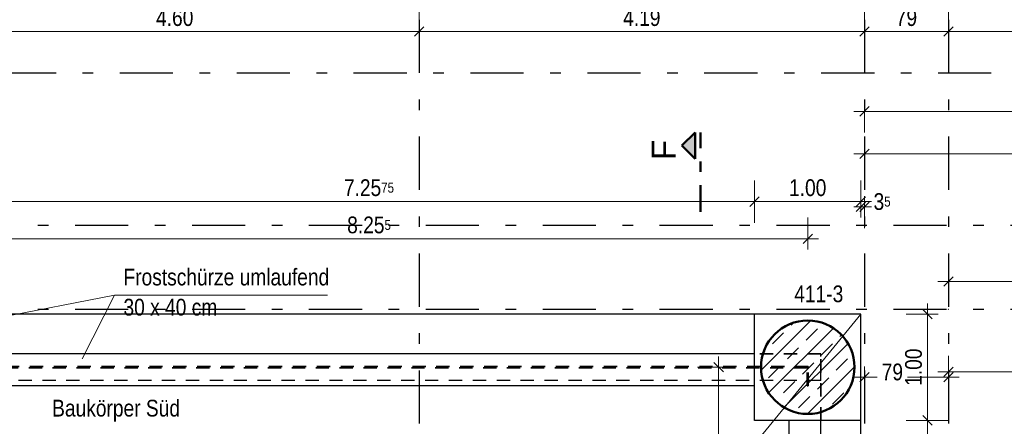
# Model space of a CAD drawing. Header units: millimetres. Extents: x -50 to 85, y 0 to 206.
# Tile 110 of 152: x 39.13 to 48.39, y 34.69 to 38.51. Entities that reach past the tile are written whole.
import ezdxf

# ---------------------------------------------------------------- set-up
doc = ezdxf.new("R2010")
doc.units = ezdxf.units.MM
for name, pattern in [('DASHDOT', [1, 0.5, -0.25, 0, -0.25]), ('DASHDOTX2', [2, 1, -0.5, 0, -0.5]), ('HIDDEN', [0.375, 0.25, -0.125])]:
    doc.linetypes.add(name, pattern=pattern)
for name, color, linetype, lineweight in [('Achsen', 7, 'Continuous', 20), ('Schraffuren', 7, 'Continuous', 20), ('Verdeckte Kanten', 7, 'Continuous', 20)]:
    doc.layers.add(name, color=color, linetype=linetype, lineweight=lineweight)
doc.styles.add('Arial', font='arial.ttf')
doc.styles.add('Arial Narrow', font='ARIALN.TTF')
doc.dimstyles.new('Arch_Strakon_dimstyle', dxfattribs={"dimtxt": 15.75, "dimasz": 1, "dimexe": 1.25, "dimexo": 0.0625, "dimgap": 1, "dimtad": 0, "dimdec": 5, "dimzin": 12, "dimdsep": 46, "dimtxsty": 'Arial Narrow', "dimblk": 'Arrowhead_Tick', "dimsah": 1, "dimcen": 0, "dimse1": 1, "dimse2": 1, "dimclrd": 6, "dimclrt": 2, "dimazin": 0, "dimtfac": 1, "dimtdec": 4, "dimtmove": 0, "dimatfit": 3, "dimldrblk": 'NONE', "dimfxl": 1, "dimtvp": 1, "dimtolj": 1, "dimtzin": 0, "dimlwd": 13, "dimarcsym": 2})

# ---------------------------------------------------------------- blocks, each defined once
blk = doc.blocks.new('Arrowhead_Tick')
at = {"color": 0, "linetype": 'Continuous', "lineweight": -2}
for p, q in [((0, 20), (0, -10)), ((-1, 0), (0, 0)), ((10, 0), (0, 0))]:
    blk.add_line(p, q, dxfattribs=at)
at = {"color": 2, "linetype": 'Continuous', "lineweight": 35}
blk.add_line((4.42, 4.42), (-4.42, -4.42), dxfattribs=at)
blk = doc.blocks.new('*D74')
at = {"color": 6, "linetype": 'Continuous', "lineweight": 13}
blk.add_line((38.2965, 38.4004), (42.8765, 38.4004), dxfattribs=at)
at = {"layer": 'Defpoints', "color": 0}
for p in [(38.2865, 38.5121), (42.8865, 38.5121), (42.8865, 38.4004)]:
    blk.add_point(p, dxfattribs=at)
at = {"color": 6, "lineweight": 13, "xscale": 0.01, "yscale": 0.01, "zscale": 0.01}
blk.add_blockref('Arrowhead_Tick', (42.8865, 38.4004), dxfattribs=at)
at = {"color": 6, "lineweight": 13, "xscale": 0.01, "yscale": 0.01, "zscale": 0.01, "rotation": 180}
blk.add_blockref('Arrowhead_Tick', (38.2865, 38.4004), dxfattribs=at)
at = {"color": 2, "lineweight": 35, "insert": (40.5865, 38.5308), "char_height": 0.1575, "attachment_point": 5, "style": 'Arial Narrow'}
blk.add_mtext('\\A1;4.60', dxfattribs=at)
blk = doc.blocks.new('_None')
blk = doc.blocks.new('*D75')
at = {"color": 6, "linetype": 'Continuous', "lineweight": 13}
blk.add_line((42.8965, 38.4004), (47.0665, 38.4004), dxfattribs=at)
at = {"layer": 'Defpoints', "color": 0}
for p in [(42.8865, 38.5121), (47.0765, 38.5121), (47.0765, 38.4004)]:
    blk.add_point(p, dxfattribs=at)
at = {"color": 6, "lineweight": 13, "xscale": 0.01, "yscale": 0.01, "zscale": 0.01}
blk.add_blockref('Arrowhead_Tick', (47.0765, 38.4004), dxfattribs=at)
at = {"color": 6, "lineweight": 13, "xscale": 0.01, "yscale": 0.01, "zscale": 0.01, "rotation": 180}
blk.add_blockref('Arrowhead_Tick', (42.8865, 38.4004), dxfattribs=at)
at = {"color": 2, "lineweight": 35, "insert": (44.9815, 38.5308), "char_height": 0.1575, "attachment_point": 5, "style": 'Arial Narrow'}
blk.add_mtext('\\A1;4.19', dxfattribs=at)
blk = doc.blocks.new('*D76')
at = {"color": 6, "linetype": 'Continuous', "lineweight": 13}
blk.add_line((47.0865, 38.4004), (47.8565, 38.4004), dxfattribs=at)
at = {"layer": 'Defpoints', "color": 0}
for p in [(47.0765, 38.5121), (47.8665, 38.5121), (47.8665, 38.4004)]:
    blk.add_point(p, dxfattribs=at)
at = {"color": 6, "lineweight": 13, "xscale": 0.01, "yscale": 0.01, "zscale": 0.01}
blk.add_blockref('Arrowhead_Tick', (47.8665, 38.4004), dxfattribs=at)
at = {"color": 6, "lineweight": 13, "xscale": 0.01, "yscale": 0.01, "zscale": 0.01, "rotation": 180}
blk.add_blockref('Arrowhead_Tick', (47.0765, 38.4004), dxfattribs=at)
at = {"color": 2, "lineweight": 35, "insert": (47.4715, 38.5308), "char_height": 0.1575, "attachment_point": 5, "style": 'Arial Narrow'}
blk.add_mtext('\\A1;79', dxfattribs=at)
blk = doc.blocks.new('*D119')
at = {"layer": 'Defpoints', "color": 0}
for p in [(46.0422, 36.8004), (38.7858, 35.743), (46.0422, 35.743)]:
    blk.add_point(p, dxfattribs=at)
at = {"layer": 'Schraffuren', "color": 6, "linetype": 'Continuous', "lineweight": 13}
blk.add_line((38.7958, 36.8004), (46.0322, 36.8004), dxfattribs=at)
at = {"layer": 'Schraffuren', "color": 6, "lineweight": 13, "xscale": 0.01, "yscale": 0.01, "zscale": 0.01}
blk.add_blockref('Arrowhead_Tick', (46.0422, 36.8004), dxfattribs=at)
at = {"layer": 'Schraffuren', "color": 6, "lineweight": 13, "xscale": 0.01, "yscale": 0.01, "zscale": 0.01, "rotation": 180}
blk.add_blockref('Arrowhead_Tick', (38.7858, 36.8004), dxfattribs=at)
at = {"layer": 'Schraffuren', "color": 2, "lineweight": 35, "insert": (42.414, 36.9308), "char_height": 0.1575, "attachment_point": 5, "style": 'Arial Narrow'}
blk.add_mtext('\\A1;7.25{\\A1;\\H.6x;\\S75;}', dxfattribs=at)
blk = doc.blocks.new('*D120')
at = {"layer": 'Defpoints', "color": 0}
for p in [(47.0422, 36.8004), (46.0422, 35.743), (47.0422, 35.743)]:
    blk.add_point(p, dxfattribs=at)
at = {"layer": 'Schraffuren', "color": 6, "linetype": 'Continuous', "lineweight": 13}
blk.add_line((46.0522, 36.8004), (47.0322, 36.8004), dxfattribs=at)
at = {"layer": 'Schraffuren', "color": 6, "lineweight": 13, "xscale": 0.01, "yscale": 0.01, "zscale": 0.01}
blk.add_blockref('Arrowhead_Tick', (47.0422, 36.8004), dxfattribs=at)
at = {"layer": 'Schraffuren', "color": 6, "lineweight": 13, "xscale": 0.01, "yscale": 0.01, "zscale": 0.01, "rotation": 180}
blk.add_blockref('Arrowhead_Tick', (46.0422, 36.8004), dxfattribs=at)
at = {"layer": 'Schraffuren', "color": 2, "lineweight": 35, "insert": (46.5422, 36.9308), "char_height": 0.1575, "attachment_point": 5, "style": 'Arial Narrow'}
blk.add_mtext('\\A1;1.00', dxfattribs=at)
blk = doc.blocks.new('*D121')
at = {"layer": 'Defpoints', "color": 0}
for p in [(47.0765, 38.5121), (47.0765, 36.7504), (47.0422, 35.743)]:
    blk.add_point(p, dxfattribs=at)
at = {"layer": 'Schraffuren', "color": 6, "linetype": 'Continuous', "lineweight": 13}
for p, q in [((47.0322, 36.7504), (47.0222, 36.7504)), ((47.0422, 36.7504), (47.0765, 36.7504)), ((47.0865, 36.7504), (47.0965, 36.7504))]:
    blk.add_line(p, q, dxfattribs=at)
at = {"layer": 'Schraffuren', "color": 6, "lineweight": 13, "xscale": 0.01, "yscale": 0.01, "zscale": 0.01}
blk.add_blockref('Arrowhead_Tick', (47.0422, 36.7504), dxfattribs=at)
at = {"layer": 'Schraffuren', "color": 6, "lineweight": 13, "xscale": 0.01, "yscale": 0.01, "zscale": 0.01, "rotation": 180}
blk.add_blockref('Arrowhead_Tick', (47.0765, 36.7504), dxfattribs=at)
at = {"layer": 'Schraffuren', "color": 2, "lineweight": 35, "insert": (47.2421, 36.8004), "char_height": 0.1575, "attachment_point": 5, "style": 'Arial Narrow'}
blk.add_mtext('\\A1;3{\\A1;\\H.6x;\\S5;}', dxfattribs=at)
blk = doc.blocks.new('*D180')
at = {"layer": 'Achsen', "color": 6, "linetype": 'Continuous', "lineweight": 13}
blk.add_line((47.8765, 38.4004), (53.5965, 38.4004), dxfattribs=at)
at = {"layer": 'Defpoints', "color": 0}
for p in [(47.8665, 38.5121), (53.6065, 38.5121), (53.6065, 38.4004)]:
    blk.add_point(p, dxfattribs=at)
at = {"layer": 'Achsen', "color": 6, "lineweight": 13, "xscale": 0.01, "yscale": 0.01, "zscale": 0.01}
blk.add_blockref('Arrowhead_Tick', (53.6065, 38.4004), dxfattribs=at)
at = {"layer": 'Achsen', "color": 6, "lineweight": 13, "xscale": 0.01, "yscale": 0.01, "zscale": 0.01, "rotation": 180}
blk.add_blockref('Arrowhead_Tick', (47.8665, 38.4004), dxfattribs=at)
at = {"layer": 'Achsen', "color": 2, "lineweight": 35, "insert": (50.7365, 38.5305), "char_height": 0.1575, "attachment_point": 5, "style": 'Arial Narrow'}
blk.add_mtext('\\A1;5.74', dxfattribs=at)
blk = doc.blocks.new('*D181')
at = {"color": 6, "linetype": 'Continuous', "lineweight": 13}
for p, q in [((47.0865, 35.1504), (47.1965, 35.1504)), ((47.8565, 35.1504), (47.481, 35.1504))]:
    blk.add_line(p, q, dxfattribs=at)
at = {"layer": 'Defpoints', "color": 0}
for p in [(47.0765, 35.788), (47.8665, 35.788), (47.8665, 35.1504)]:
    blk.add_point(p, dxfattribs=at)
at = {"color": 6, "lineweight": 13, "xscale": 0.01, "yscale": 0.01, "zscale": 0.01}
blk.add_blockref('Arrowhead_Tick', (47.8665, 35.1504), dxfattribs=at)
at = {"color": 6, "lineweight": 13, "xscale": 0.01, "yscale": 0.01, "zscale": 0.01, "rotation": 180}
blk.add_blockref('Arrowhead_Tick', (47.0765, 35.1504), dxfattribs=at)
at = {"color": 2, "lineweight": 35, "insert": (47.3388, 35.1971), "char_height": 0.1575, "attachment_point": 5, "style": 'Arial Narrow'}
blk.add_mtext('\\A1;79', dxfattribs=at)
blk = doc.blocks.new('*D183')
at = {"color": 6, "linetype": 'Continuous', "lineweight": 13}
blk.add_line((47.8765, 35.2004), (51.1865, 35.2004), dxfattribs=at)
at = {"layer": 'Defpoints', "color": 0}
for p in [(47.8665, 35.788), (51.1965, 35.2004), (51.1965, 34.4628)]:
    blk.add_point(p, dxfattribs=at)
at = {"color": 6, "lineweight": 13, "xscale": 0.01, "yscale": 0.01, "zscale": 0.01}
blk.add_blockref('Arrowhead_Tick', (51.1965, 35.2004), dxfattribs=at)
at = {"color": 6, "lineweight": 13, "xscale": 0.01, "yscale": 0.01, "zscale": 0.01, "rotation": 180}
blk.add_blockref('Arrowhead_Tick', (47.8665, 35.2004), dxfattribs=at)
at = {"color": 2, "lineweight": 35, "insert": (49.5315, 35.3308), "char_height": 0.1575, "attachment_point": 5, "style": 'Arial Narrow'}
blk.add_mtext('\\A1;3.33', dxfattribs=at)
blk = doc.blocks.new('*D189')
at = {"color": 6, "linetype": 'Continuous', "lineweight": 13}
blk.add_line((47.0865, 24.713), (47.8565, 24.713), dxfattribs=at)
at = {"layer": 'Defpoints', "color": 0}
for p in [(47.8665, 38.5121), (47.8665, 24.713), (47.0765, 16.43)]:
    blk.add_point(p, dxfattribs=at)
at = {"color": 6, "lineweight": 13, "xscale": 0.01, "yscale": 0.01, "zscale": 0.01}
blk.add_blockref('Arrowhead_Tick', (47.8665, 24.713), dxfattribs=at)
at = {"color": 6, "lineweight": 13, "xscale": 0.01, "yscale": 0.01, "zscale": 0.01, "rotation": 180.0000000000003}
blk.add_blockref('Arrowhead_Tick', (47.0765, 24.713), dxfattribs=at)
at = {"color": 2, "lineweight": 35, "insert": (47.4715, 24.8434), "char_height": 0.1575, "attachment_point": 5, "style": 'Arial Narrow'}
blk.add_mtext('\\A1;79', dxfattribs=at)
blk = doc.blocks.new('*D191')
at = {"color": 6, "linetype": 'Continuous', "lineweight": 13}
blk.add_line((47.8765, 24.713), (51.1865, 24.713), dxfattribs=at)
at = {"layer": 'Defpoints', "color": 0}
for p in [(47.8665, 38.5121), (51.1965, 24.713), (51.1965, 22.5929)]:
    blk.add_point(p, dxfattribs=at)
at = {"color": 6, "lineweight": 13, "xscale": 0.01, "yscale": 0.01, "zscale": 0.01}
blk.add_blockref('Arrowhead_Tick', (51.1965, 24.713), dxfattribs=at)
at = {"color": 6, "lineweight": 13, "xscale": 0.01, "yscale": 0.01, "zscale": 0.01, "rotation": 180}
blk.add_blockref('Arrowhead_Tick', (47.8665, 24.713), dxfattribs=at)
at = {"color": 2, "lineweight": 35, "insert": (49.5315, 24.8434), "char_height": 0.1575, "attachment_point": 5, "style": 'Arial Narrow'}
blk.add_mtext('\\A1;3.33', dxfattribs=at)
blk = doc.blocks.new('*D319')
at = {"color": 6, "linetype": 'Continuous', "lineweight": 13}
blk.add_line((47.6688, 30.078), (47.6688, 34.733), dxfattribs=at)
at = {"layer": 'Defpoints', "color": 0}
for p in [(47.0422, 34.743), (47.6688, 34.743), (47.0422, 30.068)]:
    blk.add_point(p, dxfattribs=at)
at = {"color": 6, "lineweight": 13, "xscale": 0.01, "yscale": 0.01, "zscale": 0.01}
for p, rotation in [((47.6688, 34.743), 90), ((47.6688, 30.068), 270)]:
    blk.add_blockref('Arrowhead_Tick', p, dxfattribs=dict(at, rotation=rotation))
at = {"color": 2, "lineweight": 35, "insert": (47.5384, 32.4055), "char_height": 0.1575, "attachment_point": 5, "rotation": 90, "style": 'Arial Narrow'}
blk.add_mtext('\\A1;4.67{\\A1;\\H.6x;\\S5;}', dxfattribs=at)
blk = doc.blocks.new('*D320')
at = {"color": 6, "linetype": 'Continuous', "lineweight": 13}
blk.add_line((47.6688, 34.753), (47.6688, 35.733), dxfattribs=at)
at = {"layer": 'Defpoints', "color": 0}
for p in [(47.0422, 35.743), (47.6688, 35.743), (47.0422, 34.743)]:
    blk.add_point(p, dxfattribs=at)
at = {"color": 6, "lineweight": 13, "xscale": 0.01, "yscale": 0.01, "zscale": 0.01}
for p, rotation in [((47.6688, 35.743), 90), ((47.6688, 34.743), 270)]:
    blk.add_blockref('Arrowhead_Tick', p, dxfattribs=dict(at, rotation=rotation))
at = {"color": 2, "lineweight": 35, "insert": (47.5384, 35.243), "char_height": 0.1575, "attachment_point": 5, "rotation": 90, "style": 'Arial Narrow'}
blk.add_mtext('\\A1;1.00', dxfattribs=at)
blk = doc.blocks.new('*D365')
at = {"color": 6, "linetype": 'Continuous', "lineweight": 13}
blk.add_line((38.2966, 36.45), (46.5329, 36.45), dxfattribs=at)
at = {"layer": 'Defpoints', "color": 0}
for p in [(46.5429, 36.45), (38.2866, 35.683), (46.5429, 35.683)]:
    blk.add_point(p, dxfattribs=at)
at = {"color": 6, "lineweight": 13, "xscale": 0.01, "yscale": 0.01, "zscale": 0.01}
blk.add_blockref('Arrowhead_Tick', (46.5429, 36.45), dxfattribs=at)
at = {"color": 6, "lineweight": 13, "xscale": 0.01, "yscale": 0.01, "zscale": 0.01, "rotation": 180}
blk.add_blockref('Arrowhead_Tick', (38.2866, 36.45), dxfattribs=at)
at = {"color": 2, "lineweight": 35, "insert": (42.4148, 36.5804), "char_height": 0.1575, "attachment_point": 5, "style": 'Arial Narrow'}
blk.add_mtext('\\A1;8.25{\\A1;\\H.6x;\\S5;}', dxfattribs=at)
blk = doc.blocks.new('*D367')
at = {"color": 6, "linetype": 'Continuous', "lineweight": 13}
blk.add_line((45.7044, 29.578), (45.7044, 35.233), dxfattribs=at)
at = {"layer": 'Defpoints', "color": 0}
for p in [(45.7044, 35.243), (46.1029, 35.243), (46.1029, 29.568)]:
    blk.add_point(p, dxfattribs=at)
at = {"color": 6, "lineweight": 13, "xscale": 0.01, "yscale": 0.01, "zscale": 0.01}
for p, rotation in [((45.7044, 35.243), 90), ((45.7044, 29.568), 270)]:
    blk.add_blockref('Arrowhead_Tick', p, dxfattribs=dict(at, rotation=rotation))
at = {"color": 2, "lineweight": 35, "insert": (45.574, 32.4055), "char_height": 0.1575, "attachment_point": 5, "rotation": 90, "style": 'Arial Narrow'}
blk.add_mtext('\\A1;5.67{\\A1;\\H.6x;\\S5;}', dxfattribs=at)
blk = doc.blocks.new('*D369')
at = {"color": 6, "linetype": 'Continuous', "lineweight": 13}
blk.add_line((46.5529, 30.85), (47.0665, 30.85), dxfattribs=at)
at = {"layer": 'Defpoints', "color": 0}
for p in [(47.0765, 35.788), (47.0765, 30.85), (46.5429, 30.008)]:
    blk.add_point(p, dxfattribs=at)
at = {"color": 6, "lineweight": 13, "xscale": 0.01, "yscale": 0.01, "zscale": 0.01}
blk.add_blockref('Arrowhead_Tick', (47.0765, 30.85), dxfattribs=at)
at = {"color": 6, "lineweight": 13, "xscale": 0.01, "yscale": 0.01, "zscale": 0.01, "rotation": 180}
blk.add_blockref('Arrowhead_Tick', (46.5429, 30.85), dxfattribs=at)
at = {"color": 2, "lineweight": 35, "insert": (46.8097, 30.9804), "char_height": 0.1575, "attachment_point": 5, "style": 'Arial Narrow'}
blk.add_mtext('\\A1;53{\\A1;\\H.6x;\\S5;}', dxfattribs=at)
blk = doc.blocks.new('*D414')
at = {"color": 6, "linetype": 'Continuous', "lineweight": 13}
blk.add_line((47.0865, 37.65), (53.5965, 37.65), dxfattribs=at)
at = {"layer": 'Defpoints', "color": 0}
for p in [(47.0765, 38.5121), (53.6065, 38.5121), (53.6065, 37.65)]:
    blk.add_point(p, dxfattribs=at)
at = {"color": 6, "lineweight": 13, "xscale": 0.01, "yscale": 0.01, "zscale": 0.01}
blk.add_blockref('Arrowhead_Tick', (53.6065, 37.65), dxfattribs=at)
at = {"color": 6, "lineweight": 13, "xscale": 0.01, "yscale": 0.01, "zscale": 0.01, "rotation": 180}
blk.add_blockref('Arrowhead_Tick', (47.0765, 37.65), dxfattribs=at)
at = {"color": 2, "lineweight": 35, "insert": (50.3415, 37.7804), "char_height": 0.1575, "attachment_point": 5, "style": 'Arial Narrow'}
blk.add_mtext('\\A1;6.53', dxfattribs=at)
blk = doc.blocks.new('*D415')
at = {"color": 6, "linetype": 'Continuous', "lineweight": 13}
blk.add_line((47.8765, 36.05), (51.6869, 36.05), dxfattribs=at)
at = {"layer": 'Defpoints', "color": 0}
for p in [(47.8665, 38.5121), (51.6969, 36.05), (51.6969, 33.9628)]:
    blk.add_point(p, dxfattribs=at)
at = {"color": 6, "lineweight": 13, "xscale": 0.01, "yscale": 0.01, "zscale": 0.01}
blk.add_blockref('Arrowhead_Tick', (51.6969, 36.05), dxfattribs=at)
at = {"color": 6, "lineweight": 13, "xscale": 0.01, "yscale": 0.01, "zscale": 0.01, "rotation": 180}
blk.add_blockref('Arrowhead_Tick', (47.8665, 36.05), dxfattribs=at)
at = {"color": 2, "lineweight": 35, "insert": (49.7817, 36.1804), "char_height": 0.1575, "attachment_point": 5, "style": 'Arial Narrow'}
blk.add_mtext('\\A1;3.83', dxfattribs=at)
blk = doc.blocks.new('*D477')
at = {"color": 6, "linetype": 'Continuous', "lineweight": 13}
blk.add_line((47.0865, 37.25), (51.6869, 37.25), dxfattribs=at)
at = {"layer": 'Defpoints', "color": 0}
for p in [(47.0765, 38.5121), (51.6969, 37.25), (51.6969, 33.9628)]:
    blk.add_point(p, dxfattribs=at)
at = {"color": 6, "lineweight": 13, "xscale": 0.01, "yscale": 0.01, "zscale": 0.01}
blk.add_blockref('Arrowhead_Tick', (51.6969, 37.25), dxfattribs=at)
at = {"color": 6, "lineweight": 13, "xscale": 0.01, "yscale": 0.01, "zscale": 0.01, "rotation": 180}
blk.add_blockref('Arrowhead_Tick', (47.0765, 37.25), dxfattribs=at)
at = {"color": 2, "lineweight": 35, "insert": (49.3867, 37.3804), "char_height": 0.1575, "attachment_point": 5, "style": 'Arial Narrow'}
blk.add_mtext('\\A1;4.62', dxfattribs=at)

msp = doc.modelspace()

# ---------------------------------------------------------------- hatches: boundary and pattern name
at = {"lineweight": 35, "true_color": 0x0000ff}
msp.add_hatch(color=5, dxfattribs=at).paths.add_polyline_path([(45.358693, 37.3274592), (45.483693, 37.2024592), (45.483693, 37.4524592)])
at = {"layer": 'Schraffuren', "lineweight": 13}
h = msp.add_hatch(dxfattribs=at)
h.set_pattern_fill('bB', color=6, scale=0.01, angle=45, style=0, pattern_type=2)
h.set_pattern_definition([(45, (0, 0), (-0.14142136, 0.14142136), [0.15, -0.1]), (45, (-0.07071, 0.07071), (-0.14142136, 0.14142136), [])])
h.paths.add_polyline_path([(46.9829379, 35.2429653), (46.9828979, 35.2488978), (46.982778, 35.2548291), (46.982578, 35.2607583), (46.9822982, 35.2666843), (46.9819384, 35.272606), (46.9814989, 35.2785222), (46.9809796, 35.284432), (46.9803807, 35.2903343), (46.9797023, 35.296228), (46.9789444, 35.3021119), (46.9781073, 35.3079852), (46.9771911, 35.3138466), (46.976196, 35.3196951), (46.9751221, 35.3255296), (46.9739696, 35.3313492), (46.9727387, 35.3371527), (46.9714298, 35.3429391), (46.9700429, 35.3487072), (46.9685784, 35.3544562), (46.9670365, 35.3601849), (46.9654175, 35.3658923), (46.9637217, 35.3715773), (46.9619494, 35.377239), (46.9601009, 35.3828763), (46.9581766, 35.3884881), (46.9561768, 35.3940734), (46.9541018, 35.3996313), (46.9519522, 35.4051607), (46.9497281, 35.4106607), (46.9474302, 35.4161301), (46.9450586, 35.4215681), (46.942614, 35.4269735), (46.9400967, 35.4323456), (46.9375073, 35.4376832), (46.934846, 35.4429854), (46.9321136, 35.4482512), (46.9293104, 35.4534798), (46.9264369, 35.45867), (46.9234938, 35.4638211), (46.9204814, 35.468932), (46.9174004, 35.4740018), (46.9142514, 35.4790296), (46.9110348, 35.4840145), (46.9077513, 35.4889555), (46.9044015, 35.4938519), (46.900986, 35.4987026), (46.8975054, 35.5035069), (46.8939603, 35.5082638), (46.8903515, 35.5129724), (46.8866794, 35.517632), (46.8829449, 35.5222416), (46.8791486, 35.5268005), (46.8752911, 35.5313078), (46.8713732, 35.5357626), (46.8673956, 35.5401643), (46.8633591, 35.5445118), (46.8592642, 35.5488046), (46.8551119, 35.5530418), (46.8509028, 35.5572226), (46.8466377, 35.5613463), (46.8423175, 35.565412), (46.8379428, 35.5694192), (46.8335144, 35.573367), (46.8290333, 35.5772548), (46.8245001, 35.5810818), (46.8199157, 35.5848473), (46.815281, 35.5885507), (46.8105968, 35.5921912), (46.8058639, 35.5957683), (46.8010833, 35.5992812), (46.7962556, 35.6027293), (46.791382, 35.6061121), (46.7864632, 35.6094288), (46.7815001, 35.6126789), (46.7764936, 35.6158618), (46.7714447, 35.6189768), (46.7663542, 35.6220236), (46.7612231, 35.6250014), (46.7560524, 35.6279098), (46.7508428, 35.6307482), (46.7455955, 35.6335161), (46.7403114, 35.636213), (46.7349914, 35.6388384), (46.7296364, 35.6413918), (46.7242475, 35.6438728), (46.7188257, 35.6462809), (46.7133719, 35.6486157), (46.7078871, 35.6508768), (46.7023723, 35.6530637), (46.6968285, 35.6551761), (46.6912567, 35.6572135), (46.685658, 35.6591756), (46.6800334, 35.661062), (46.6743838, 35.6628724), (46.6687103, 35.6646065), (46.663014, 35.666264), (46.6572958, 35.6678445), (46.6515568, 35.6693477), (46.6457981, 35.6707734), (46.6400207, 35.6721214), (46.6342256, 35.6733913), (46.628414, 35.674583), (46.6225868, 35.6756962), (46.6167451, 35.6767308), (46.61089, 35.6776865), (46.6050226, 35.6785632), (46.5991438, 35.6793607), (46.5932549, 35.6800788), (46.5873568, 35.6807175), (46.5814506, 35.6812766), (46.5755375, 35.681756), (46.5696184, 35.6821557), (46.5636944, 35.6824755), (46.5577667, 35.6827154), (46.5518363, 35.6828753), (46.5459042, 35.6829553), (46.5399716, 35.6829553), (46.5340396, 35.6828753), (46.5281092, 35.6827154), (46.5221815, 35.6824755), (46.5162575, 35.6821557), (46.5103384, 35.681756), (46.5044252, 35.6812766), (46.4985191, 35.6807175), (46.492621, 35.6800788), (46.486732, 35.6793607), (46.4808533, 35.6785632), (46.4749858, 35.6776865), (46.4691308, 35.6767308), (46.4632891, 35.6756962), (46.4574619, 35.674583), (46.4516502, 35.6733913), (46.4458552, 35.6721214), (46.4400778, 35.6707734), (46.4343191, 35.6693477), (46.4285801, 35.6678445), (46.4228619, 35.666264), (46.4171656, 35.6646065), (46.4114921, 35.6628724), (46.4058425, 35.661062), (46.4002178, 35.6591756), (46.3946191, 35.6572135), (46.3890474, 35.6551761), (46.3835036, 35.6530637), (46.3779888, 35.6508768), (46.372504, 35.6486157), (46.3670502, 35.6462809), (46.3616283, 35.6438728), (46.3562394, 35.6413918), (46.3508845, 35.6388384), (46.3455645, 35.636213), (46.3402803, 35.6335161), (46.335033, 35.6307482), (46.3298235, 35.6279098), (46.3246527, 35.6250014), (46.3195217, 35.6220236), (46.3144312, 35.6189768), (46.3093823, 35.6158618), (46.3043758, 35.6126789), (46.2994127, 35.6094288), (46.2944939, 35.6061121), (46.2896202, 35.6027293), (46.2847926, 35.5992812), (46.2800119, 35.5957683), (46.2752791, 35.5921912), (46.2705948, 35.5885507), (46.2659601, 35.5848473), (46.2613758, 35.5810818), (46.2568426, 35.5772548), (46.2523614, 35.573367), (46.2479331, 35.5694192), (46.2435584, 35.565412), (46.2392381, 35.5613463), (46.2349731, 35.5572226), (46.230764, 35.5530418), (46.2266116, 35.5488046), (46.2225168, 35.5445118), (46.2184802, 35.5401643), (46.2145027, 35.5357626), (46.2105848, 35.5313078), (46.2067273, 35.5268005), (46.202931, 35.5222416), (46.1991964, 35.517632), (46.1955244, 35.5129724), (46.1919155, 35.5082638), (46.1883705, 35.5035069), (46.1848899, 35.4987026), (46.1814743, 35.4938519), (46.1781245, 35.4889555), (46.1748411, 35.4840145), (46.1716245, 35.4790296), (46.1684754, 35.4740018), (46.1653945, 35.468932), (46.1623821, 35.4638211), (46.1594389, 35.45867), (46.1565655, 35.4534798), (46.1537623, 35.4482512), (46.1510298, 35.4429854), (46.1483686, 35.4376832), (46.1457791, 35.4323456), (46.1432618, 35.4269735), (46.1408172, 35.4215681), (46.1384457, 35.4161301), (46.1361477, 35.4106607), (46.1339237, 35.4051607), (46.131774, 35.3996313), (46.1296991, 35.3940734), (46.1276993, 35.3884881), (46.125775, 35.3828763), (46.1239265, 35.377239), (46.1221542, 35.3715773), (46.1204584, 35.3658923), (46.1188394, 35.3601849), (46.1172975, 35.3544562), (46.115833, 35.3487072), (46.1144461, 35.3429391), (46.1131371, 35.3371527), (46.1119063, 35.3313492), (46.1107538, 35.3255296), (46.1096799, 35.3196951), (46.1086847, 35.3138466), (46.1077685, 35.3079852), (46.1069314, 35.3021119), (46.1061736, 35.296228), (46.1054952, 35.2903343), (46.1048963, 35.284432), (46.104377, 35.2785222), (46.1039374, 35.272606), (46.1035777, 35.2666843), (46.1032978, 35.2607583), (46.1030979, 35.2548291), (46.1029779, 35.2488978), (46.1029379, 35.2429653), (46.1029779, 35.2370329), (46.1030979, 35.2311015), (46.1032978, 35.2251723), (46.1035777, 35.2192463), (46.1039374, 35.2133247), (46.104377, 35.2074084), (46.1048963, 35.2014986), (46.1054952, 35.1955963), (46.1061736, 35.1897027), (46.1069314, 35.1838187), (46.1077685, 35.1779455), (46.1086847, 35.1720841), (46.1096799, 35.1662356), (46.1107538, 35.160401), (46.1119063, 35.1545814), (46.1131371, 35.1487779), (46.1144461, 35.1429916), (46.115833, 35.1372234), (46.1172975, 35.1314744), (46.1188394, 35.1257457), (46.1204584, 35.1200383), (46.1221542, 35.1143533), (46.1239265, 35.1086916), (46.125775, 35.1030544), (46.1276993, 35.0974426), (46.1296991, 35.0918572), (46.131774, 35.0862993), (46.1339237, 35.0807699), (46.1361477, 35.07527), (46.1384457, 35.0698005), (46.1408172, 35.0643626), (46.1432618, 35.0589571), (46.1457791, 35.0535851), (46.1483686, 35.0482475), (46.1510298, 35.0429452), (46.1537623, 35.0376794), (46.1565655, 35.0324509), (46.1594389, 35.0272606), (46.1623821, 35.0221096), (46.1653945, 35.0169987), (46.1684754, 35.0119289), (46.1716245, 35.0069011), (46.1748411, 35.0019162), (46.1781245, 34.9969751), (46.1814743, 34.9920787), (46.1848899, 34.987228), (46.1883705, 34.9824237), (46.1919155, 34.9776669), (46.1955244, 34.9729582), (46.1991964, 34.9682986), (46.202931, 34.963689), (46.2067273, 34.9591301), (46.2105848, 34.9546228), (46.2145027, 34.950168), (46.2184802, 34.9457664), (46.2225168, 34.9414188), (46.2266116, 34.937126), (46.230764, 34.9328888), (46.2349731, 34.928708), (46.2392381, 34.9245844), (46.2435584, 34.9205186), (46.2479331, 34.9165114), (46.2523614, 34.9125636), (46.2568426, 34.9086758), (46.2613758, 34.9048488), (46.2659601, 34.9010833), (46.2705948, 34.89738), (46.2752791, 34.8937394), (46.2800119, 34.8901624), (46.2847926, 34.8866495), (46.2896202, 34.8832013), (46.2944939, 34.8798186), (46.2994127, 34.8765019), (46.3043758, 34.8732518), (46.3093823, 34.8700689), (46.3144312, 34.8669538), (46.3195217, 34.863907), (46.3246527, 34.8609292), (46.3298235, 34.8580208), (46.335033, 34.8551825), (46.3402803, 34.8524146), (46.3455645, 34.8497177), (46.3508845, 34.8470923), (46.3562394, 34.8445388), (46.3616283, 34.8420578), (46.3670502, 34.8396497), (46.372504, 34.8373149), (46.3779888, 34.8350538), (46.3835036, 34.8328669), (46.3890474, 34.8307546), (46.3946191, 34.8287172), (46.4002178, 34.8267551), (46.4058425, 34.8248686), (46.4114921, 34.8230582), (46.4171656, 34.8213241), (46.4228619, 34.8196667), (46.4285801, 34.8180862), (46.4343191, 34.8165829), (46.4400778, 34.8151572), (46.4458552, 34.8138092), (46.4516502, 34.8125393), (46.4574619, 34.8113476), (46.4632891, 34.8102344), (46.4691308, 34.8091998), (46.4749858, 34.8082441), (46.4808533, 34.8073675), (46.486732, 34.80657), (46.492621, 34.8058518), (46.4985191, 34.8052131), (46.5044252, 34.804654), (46.5103384, 34.8041746), (46.5162575, 34.803775), (46.5221815, 34.8034552), (46.5281092, 34.8032153), (46.5340396, 34.8030553), (46.5399716, 34.8029753), (46.5459042, 34.8029753), (46.5518363, 34.8030553), (46.5577667, 34.8032153), (46.5636944, 34.8034552), (46.5696184, 34.803775), (46.5755375, 34.8041746), (46.5814506, 34.804654), (46.5873568, 34.8052131), (46.5932549, 34.8058518), (46.5991438, 34.80657), (46.6050226, 34.8073675), (46.61089, 34.8082441), (46.6167451, 34.8091998), (46.6225868, 34.8102344), (46.628414, 34.8113476), (46.6342256, 34.8125393), (46.6400207, 34.8138092), (46.6457981, 34.8151572), (46.6515568, 34.8165829), (46.6572958, 34.8180862), (46.663014, 34.8196667), (46.6687103, 34.8213241), (46.6743838, 34.8230582), (46.6800334, 34.8248686), (46.685658, 34.8267551), (46.6912567, 34.8287172), (46.6968285, 34.8307546), (46.7023723, 34.8328669), (46.7078871, 34.8350538), (46.7133719, 34.8373149), (46.7188257, 34.8396497), (46.7242475, 34.8420578), (46.7296364, 34.8445388), (46.7349914, 34.8470923), (46.7403114, 34.8497177), (46.7455955, 34.8524146), (46.7508428, 34.8551825), (46.7560524, 34.8580208), (46.7612231, 34.8609292), (46.7663542, 34.863907), (46.7714447, 34.8669538), (46.7764936, 34.8700689), (46.7815001, 34.8732518), (46.7864632, 34.8765019), (46.791382, 34.8798186), (46.7962556, 34.8832013), (46.8010833, 34.8866495), (46.8058639, 34.8901624), (46.8105968, 34.8937394), (46.815281, 34.89738), (46.8199157, 34.9010833), (46.8245001, 34.9048488), (46.8290333, 34.9086758), (46.8335144, 34.9125636), (46.8379428, 34.9165114), (46.8423175, 34.9205186), (46.8466377, 34.9245844), (46.8509028, 34.928708), (46.8551119, 34.9328888), (46.8592642, 34.937126), (46.8633591, 34.9414188), (46.8673956, 34.9457664), (46.8713732, 34.950168), (46.8752911, 34.9546228), (46.8791486, 34.9591301), (46.8829449, 34.963689), (46.8866794, 34.9682986), (46.8903515, 34.9729582), (46.8939603, 34.9776669), (46.8975054, 34.9824237), (46.900986, 34.987228), (46.9044015, 34.9920787), (46.9077513, 34.9969751), (46.9110348, 35.0019162), (46.9142514, 35.0069011), (46.9174004, 35.0119289), (46.9204814, 35.0169987), (46.9234938, 35.0221096), (46.9264369, 35.0272606), (46.9293104, 35.0324509), (46.9321136, 35.0376794), (46.934846, 35.0429452), (46.9375073, 35.0482475), (46.9400967, 35.0535851), (46.942614, 35.0589571), (46.9450586, 35.0643626), (46.9474302, 35.0698005), (46.9497281, 35.07527), (46.9519522, 35.0807699), (46.9541018, 35.0862993), (46.9561768, 35.0918572), (46.9581766, 35.0974426), (46.9601009, 35.1030544), (46.9619494, 35.1086916), (46.9637217, 35.1143533), (46.9654175, 35.1200383), (46.9670365, 35.1257457), (46.9685784, 35.1314744), (46.9700429, 35.1372234), (46.9714298, 35.1429916), (46.9727387, 35.1487779), (46.9739696, 35.1545814), (46.9751221, 35.160401), (46.976196, 35.1662356), (46.9771911, 35.1720841), (46.9781073, 35.1779455), (46.9789444, 35.1838187), (46.9797023, 35.1897027), (46.9803807, 35.1955963), (46.9809796, 35.2014986), (46.9814989, 35.2074084), (46.9819384, 35.2133247), (46.9822982, 35.2192463), (46.982578, 35.2251723), (46.982778, 35.2311015), (46.9828979, 35.2370329)])

# ---------------------------------------------------------------- linework, layer by layer
at = {"color": 4, "linetype": 'Continuous', "lineweight": 50}
for p, q in [((45.483693, 37.4524592), (45.358693, 37.3274592)), ((45.483693, 37.2024592), (45.483693, 37.4524592)), ((45.358693, 37.3274592), (45.483693, 37.2024592))]:
    msp.add_line(p, q, dxfattribs=at)
at = {"color": 4, "linetype": 'DASHDOT', "lineweight": 50, "ltscale": 0.5}
msp.add_line((45.533693, 36.7045269), (45.533693, 37.4524592), dxfattribs=at)
at = {"color": 5, "linetype": 'Continuous', "lineweight": 18}
msp.add_line((33.1871652, 18.8329689), (47.0421652, 35.7429653), dxfattribs=at)
at = {"color": 3, "linetype": 'Continuous', "lineweight": 25}
for p, q in [((46.0421652, 35.7429653), (38.7858065, 35.7429653)), ((47.0421652, 35.7429653), (46.0421652, 35.7429653)), ((46.0421652, 34.7429653), (46.0421652, 35.7429653)), ((47.0421652, 34.7429653), (47.0421652, 35.7429653)), ((46.0421652, 35.367962), (38.7858065, 35.367962)), ((46.0421652, 35.0679653), (38.7858065, 35.0679653)), ((47.0421652, 34.7429653), (46.0421652, 34.7429653)), ((46.3667012, 30.0679558), (46.3667012, 34.7429653)), ((46.6667012, 30.0679558), (46.6667012, 34.7429653)), ((47.0421652, 30.0679558), (47.0421652, 34.7429653))]:
    msp.add_line(p, q, dxfattribs=at)
at = {"color": 9, "linetype": 'Continuous', "lineweight": 0}
for centre in [(47.0765329, 35.787962), (47.8665329, 35.787962)]:
    msp.add_circle(centre, 0.00111, dxfattribs=at)
at = {"color": 4, "linetype": 'Continuous', "lineweight": 50}
msp.add_circle((46.5429379, 35.2429653), 0.44, dxfattribs=at)
at = {"layer": 'Achsen', "color": 3, "linetype": 'DASHDOTX2', "lineweight": 25, "ltscale": 0.5}
for p, q in [((42.8865329, 38.5121345), (42.8865329, 16.4300152)), ((47.0765329, 38.5121345), (47.0765329, 16.4300152)), ((47.8665329, 38.5121345), (47.8665329, 16.4300152)), ((3.7695329, 38.012962), (54.0482401, 38.012962)), ((2.2492023, 36.577962), (54.0482401, 36.577962)), ((2.2492023, 35.787962), (54.0482401, 35.787962))]:
    msp.add_line(p, q, dxfattribs=at)
at = {"layer": 'Schraffuren', "color": 5, "linetype": 'Continuous', "lineweight": 18}
for p, q in [((40.0196058, 35.9208929), (37.3279662, 35.4000577)), ((40.0196058, 35.9208929), (39.7170952, 35.3227396)), ((42.0235467, 35.9208929), (40.0196058, 35.9208929))]:
    msp.add_line(p, q, dxfattribs=at)
at = {"layer": 'Verdeckte Kanten', "color": 2, "linetype": 'HIDDEN', "lineweight": 35, "ltscale": 0.5}
for p, q in [((46.6667012, 35.367962), (46.0421652, 35.367962)), ((46.6667012, 34.7429653), (46.6667012, 35.3679653)), ((46.5479379, 35.247962), (33.6915255, 35.247962)), ((46.5379379, 35.237962), (33.6915255, 35.237962)), ((46.5479379, 35.237962), (46.5379379, 35.237962)), ((46.5379379, 35.0679653), (46.5379379, 35.237962)), ((46.5479379, 35.237962), (46.5479379, 35.247962)), ((46.5479379, 35.0679653), (46.5479379, 35.237962)), ((46.5479379, 35.0679653), (46.5379379, 35.0679653))]:
    msp.add_line(p, q, dxfattribs=at)
at = {"layer": 'Verdeckte Kanten', "color": 3, "linetype": 'HIDDEN', "lineweight": 25, "ltscale": 0.5}
for q in [(46.6665255, 35.367962), (35.1115255, 35.117962)]:
    msp.add_line((46.6665255, 35.117962), q, dxfattribs=at)

# ---------------------------------------------------------------- texts
at = {"color": 4, "lineweight": 50, "style": 'Arial'}
msp.add_text('F', height=0.225, rotation=90, dxfattribs=at).set_placement((45.300233, 37.1902428))
at = {"layer": 'Schraffuren', "color": 2, "lineweight": 35, "style": 'Arial Narrow'}
for s, p in [('Frostschürze umlaufend', (40.1043365, 36.0122922)), ('411-3', (46.4157117, 35.8542534)), ('30 x 40 cm', (40.1043365, 35.7287922)), ('Baukörper Süd', (39.4329883, 34.7789928))]:
    msp.add_text(s, height=0.1575, dxfattribs=at).set_placement(p)

# ---------------------------------------------------------------- dimensions: what is measured, and where the dimension line sits
at = {"lineweight": 35}
for base, p1, p2, text, override, picture, middle in [((42.8865329, 38.400406), (38.2865329, 38.5121345), (42.8865329, 38.5121345), '4.60', {"dimscale": 0.01, "dimtxt": 15.75, "dimasz": 1, "dimgap": 5, "dimtad": 1, "dimjust": 0, "dimtih": 0, "dimtoh": 0, "dimdec": 3, "dimdsep": 46, "dimtxsty": 'Arial Narrow', "dimclrd": 6, "dimclrt": 2, "dimtix": 1, "dimtofl": 255, "dimtmove": 0, "dimatfit": 2, "dimfxl": 0, "dimfxlon": 0, "dimtvp": 31.746032, "dimlwd": 13}, '*D74', (40.5865329, 38.400406)), ((47.0765329, 38.400406), (42.8865329, 38.5121345), (47.0765329, 38.5121345), '4.19', {"dimscale": 0.01, "dimtxt": 15.75, "dimasz": 1, "dimgap": 5, "dimtad": 1, "dimjust": 0, "dimtih": 0, "dimtoh": 0, "dimdec": 3, "dimdsep": 46, "dimtxsty": 'Arial Narrow', "dimclrd": 6, "dimclrt": 2, "dimtix": 1, "dimtofl": 255, "dimtmove": 0, "dimatfit": 2, "dimfxl": 0, "dimfxlon": 0, "dimtvp": 31.746032, "dimlwd": 13}, '*D75', (44.9815329, 38.400406)), ((47.8665329, 38.400406), (47.0765329, 38.5121345), (47.8665329, 38.5121345), '79', {"dimscale": 0.01, "dimtxt": 15.75, "dimasz": 1, "dimgap": 5, "dimtad": 1, "dimjust": 0, "dimtih": 0, "dimtoh": 0, "dimdec": 3, "dimdsep": 46, "dimtxsty": 'Arial Narrow', "dimclrd": 6, "dimclrt": 2, "dimtix": 1, "dimtofl": 255, "dimtmove": 0, "dimatfit": 2, "dimfxl": 0, "dimfxlon": 0, "dimtvp": 31.746032, "dimlwd": 13}, '*D76', (47.4715329, 38.400406)), ((53.6065329, 37.65), (47.0765329, 38.5121345), (53.6065329, 38.5121345), '6.53', {"dimscale": 0.01, "dimtxt": 15.75, "dimasz": 1, "dimgap": 5, "dimtad": 1, "dimjust": 0, "dimtih": 0, "dimtoh": 0, "dimdec": 5, "dimdsep": 46, "dimtxsty": 'Arial Narrow', "dimclrd": 6, "dimclrt": 2, "dimtix": 1, "dimtofl": 255, "dimtmove": 0, "dimatfit": 2, "dimfxl": 0, "dimfxlon": 0, "dimtvp": 31.746032, "dimlwd": 13}, '*D414', (50.3415329, 37.65)), ((51.69688, 37.25), (47.0765329, 38.5121345), (51.69688, 33.9627602), '4.62', {"dimscale": 0.01, "dimtxt": 15.75, "dimasz": 1, "dimgap": 5, "dimtad": 1, "dimjust": 0, "dimtih": 0, "dimtoh": 0, "dimdec": 5, "dimdsep": 46, "dimtxsty": 'Arial Narrow', "dimclrd": 6, "dimclrt": 2, "dimtix": 1, "dimtofl": 255, "dimtmove": 0, "dimatfit": 2, "dimfxl": 0, "dimfxlon": 0, "dimtvp": 31.746032, "dimlwd": 13}, '*D477', (49.3867064, 37.25)), ((51.1965329, 24.7129577), (47.8665329, 38.5121345), (51.1965329, 22.5929444), '3.33', {"dimscale": 0.01, "dimtxt": 15.75, "dimasz": 1, "dimgap": 5, "dimtad": 1, "dimjust": 0, "dimtih": 0, "dimtoh": 0, "dimdec": 5, "dimdsep": 46, "dimtxsty": 'Arial Narrow', "dimclrd": 6, "dimclrt": 2, "dimtix": 1, "dimtofl": 255, "dimtmove": 0, "dimatfit": 2, "dimfxl": 0, "dimfxlon": 0, "dimtvp": 31.746032, "dimlwd": 13}, '*D191', (49.5315329, 24.7129577)), ((51.69688, 36.05), (47.8665329, 38.5121345), (51.69688, 33.9627602), '3.83', {"dimscale": 0.01, "dimtxt": 15.75, "dimasz": 1, "dimgap": 5, "dimtad": 1, "dimjust": 0, "dimtih": 0, "dimtoh": 0, "dimdec": 5, "dimdsep": 46, "dimtxsty": 'Arial Narrow', "dimclrd": 6, "dimclrt": 2, "dimtix": 1, "dimtofl": 255, "dimtmove": 0, "dimatfit": 2, "dimfxl": 0, "dimfxlon": 0, "dimtvp": 31.746032, "dimlwd": 13}, '*D415', (49.7817064, 36.05)), ((46.5429379, 36.45), (38.2865792, 35.6829653), (46.5429379, 35.6829653), '8.25{\\A1;\\H.6x;\\S5;}', {"dimscale": 0.01, "dimtxt": 15.75, "dimasz": 1, "dimgap": 5, "dimtad": 1, "dimjust": 0, "dimtih": 0, "dimtoh": 0, "dimdec": 5, "dimdsep": 46, "dimtxsty": 'Arial Narrow', "dimclrd": 6, "dimclrt": 2, "dimtix": 1, "dimtofl": 255, "dimtmove": 0, "dimatfit": 2, "dimfxl": 0, "dimfxlon": 0, "dimtvp": 31.746032, "dimlwd": 13}, '*D365', (42.4147586, 36.45)), ((47.0765329, 30.85), (46.5429379, 30.0079558), (47.0765329, 35.787962), '53{\\A1;\\H.6x;\\S5;}', {"dimscale": 0.01, "dimtxt": 15.75, "dimasz": 1, "dimgap": 5, "dimtad": 1, "dimjust": 0, "dimtih": 0, "dimtoh": 0, "dimdec": 5, "dimdsep": 46, "dimtxsty": 'Arial Narrow', "dimclrd": 6, "dimclrt": 2, "dimtix": 1, "dimtofl": 255, "dimtmove": 0, "dimatfit": 2, "dimfxl": 0, "dimfxlon": 0, "dimtvp": 31.746032, "dimlwd": 13}, '*D369', (46.8097354, 30.85)), ((47.8665329, 35.150406), (47.0765329, 35.787962), (47.8665329, 35.787962), '79', {"dimscale": 0.01, "dimtxt": 15.75, "dimasz": 1, "dimgap": 5, "dimtad": 0, "dimjust": 0, "dimtih": 0, "dimtoh": 0, "dimdec": 5, "dimdsep": 46, "dimtxsty": 'Arial Narrow', "dimclrd": 6, "dimclrt": 2, "dimtix": 0, "dimtofl": 255, "dimtmove": 2, "dimatfit": 2, "dimfxl": 0, "dimfxlon": 0, "dimtvp": 31.746032, "dimlwd": 13}, '*D181', (47.3387743, 35.197069)), ((51.1965329, 35.200406), (47.8665329, 35.787962), (51.1965329, 34.4627602), '3.33', {"dimscale": 0.01, "dimtxt": 15.75, "dimasz": 1, "dimgap": 5, "dimtad": 1, "dimjust": 0, "dimtih": 0, "dimtoh": 0, "dimdec": 5, "dimdsep": 46, "dimtxsty": 'Arial Narrow', "dimclrd": 6, "dimclrt": 2, "dimtix": 1, "dimtofl": 255, "dimtmove": 0, "dimatfit": 2, "dimfxl": 0, "dimfxlon": 0, "dimtvp": 31.746032, "dimlwd": 13}, '*D183', (49.5315329, 35.200406))]:
    dim = msp.add_linear_dim(base=base, p1=p1, p2=p2, text=text, dimstyle='Arch_Strakon_dimstyle', override=override, dxfattribs=at)
    dim.commit()
    dim.dimension.update_dxf_attribs({"geometry": picture, "text_midpoint": middle, "dimtype": 160})
for base, p1, p2, angle, text, picture, middle in [((47.8665329, 24.7129577), (47.0765329, 16.4300152), (47.8665329, 38.5121345), 0, '79', '*D189', (47.4715329, 24.7129577)), ((47.6688372, 35.7429653), (47.0421652, 34.7429653), (47.0421652, 35.7429653), 90, '1.00', '*D320', (47.6688372, 35.2429653)), ((45.7044095, 35.2429653), (46.1029379, 29.5679558), (46.1029379, 35.2429653), 90, '5.67{\\A1;\\H.6x;\\S5;}', '*D367', (45.7044095, 32.4054606)), ((47.6688372, 34.7429653), (47.0421652, 30.0679558), (47.0421652, 34.7429653), 90, '4.67{\\A1;\\H.6x;\\S5;}', '*D319', (47.6688372, 32.4054606))]:
    dim = msp.add_linear_dim(base=base, p1=p1, p2=p2, angle=angle, text=text, dimstyle='Arch_Strakon_dimstyle', override={"dimscale": 0.01, "dimtxt": 15.75, "dimasz": 1, "dimgap": 5, "dimtad": 1, "dimjust": 0, "dimtih": 0, "dimtoh": 0, "dimdec": 5, "dimdsep": 46, "dimtxsty": 'Arial Narrow', "dimclrd": 6, "dimclrt": 2, "dimtix": 1, "dimtofl": 255, "dimtmove": 0, "dimatfit": 2, "dimfxl": 0, "dimfxlon": 0, "dimtvp": 31.746032, "dimlwd": 13}, dxfattribs=at)
    dim.commit()
    dim.dimension.update_dxf_attribs({"geometry": picture, "text_midpoint": middle, "dimtype": 160})
at = {"layer": 'Achsen', "lineweight": 35}
dim = msp.add_linear_dim(base=(53.6065329, 38.400406), p1=(47.8665329, 38.5121345), p2=(53.6065329, 38.5121345), text='5.74', dimstyle='Arch_Strakon_dimstyle', override={"dimscale": 0.01, "dimtxt": 15.75, "dimasz": 1, "dimgap": 5, "dimtad": 1, "dimjust": 0, "dimtih": 0, "dimtoh": 0, "dimdec": 5, "dimdsep": 46, "dimtxsty": 'Arial Narrow', "dimclrd": 6, "dimclrt": 2, "dimtix": 1, "dimtofl": 255, "dimtmove": 0, "dimatfit": 2, "dimfxl": 0, "dimfxlon": 0, "dimtvp": 31.746032, "dimlwd": 13}, dxfattribs=at)
dim.commit()
dim.dimension.update_dxf_attribs({"geometry": '*D180', "text_midpoint": (50.7365329, 38.400406), "dimtype": 160})
at = {"layer": 'Schraffuren', "lineweight": 35}
for base, p1, p2, text, override, picture, middle in [((47.0765329, 36.750406), (47.0421652, 35.7429653), (47.0765329, 38.5121345), '3{\\A1;\\H.6x;\\S5;}', {"dimscale": 0.01, "dimtxt": 15.75, "dimasz": 1, "dimgap": 5, "dimtad": 1, "dimjust": 4, "dimtih": 0, "dimtoh": 0, "dimdec": 6, "dimdsep": 46, "dimtxsty": 'Arial Narrow', "dimclrd": 6, "dimclrt": 2, "dimtix": 0, "dimtofl": 255, "dimtmove": 2, "dimatfit": 2, "dimfxl": 0, "dimfxlon": 0, "dimtvp": 31.746032, "dimlwd": 13}, '*D121', (47.2421047, 36.800406)), ((46.0421652, 36.800406), (38.7858065, 35.7429653), (46.0421652, 35.7429653), '7.25{\\A1;\\H.6x;\\S75;}', {"dimscale": 0.01, "dimtxt": 15.75, "dimasz": 1, "dimgap": 5, "dimtad": 1, "dimjust": 0, "dimtih": 0, "dimtoh": 0, "dimdec": 6, "dimdsep": 46, "dimtxsty": 'Arial Narrow', "dimclrd": 6, "dimclrt": 2, "dimtix": 1, "dimtofl": 255, "dimtmove": 0, "dimatfit": 2, "dimfxl": 0, "dimfxlon": 0, "dimtvp": 31.746032, "dimlwd": 13}, '*D119', (42.4139859, 36.800406)), ((47.0421652, 36.800406), (46.0421652, 35.7429653), (47.0421652, 35.7429653), '1.00', {"dimscale": 0.01, "dimtxt": 15.75, "dimasz": 1, "dimgap": 5, "dimtad": 1, "dimjust": 0, "dimtih": 0, "dimtoh": 0, "dimdec": 6, "dimdsep": 46, "dimtxsty": 'Arial Narrow', "dimclrd": 6, "dimclrt": 2, "dimtix": 1, "dimtofl": 255, "dimtmove": 0, "dimatfit": 2, "dimfxl": 0, "dimfxlon": 0, "dimtvp": 31.746032, "dimlwd": 13}, '*D120', (46.5421652, 36.800406))]:
    dim = msp.add_linear_dim(base=base, p1=p1, p2=p2, text=text, dimstyle='Arch_Strakon_dimstyle', override=override, dxfattribs=at)
    dim.commit()
    dim.dimension.update_dxf_attribs({"geometry": picture, "text_midpoint": middle, "dimtype": 160})

doc.saveas('drawing.dxf')
